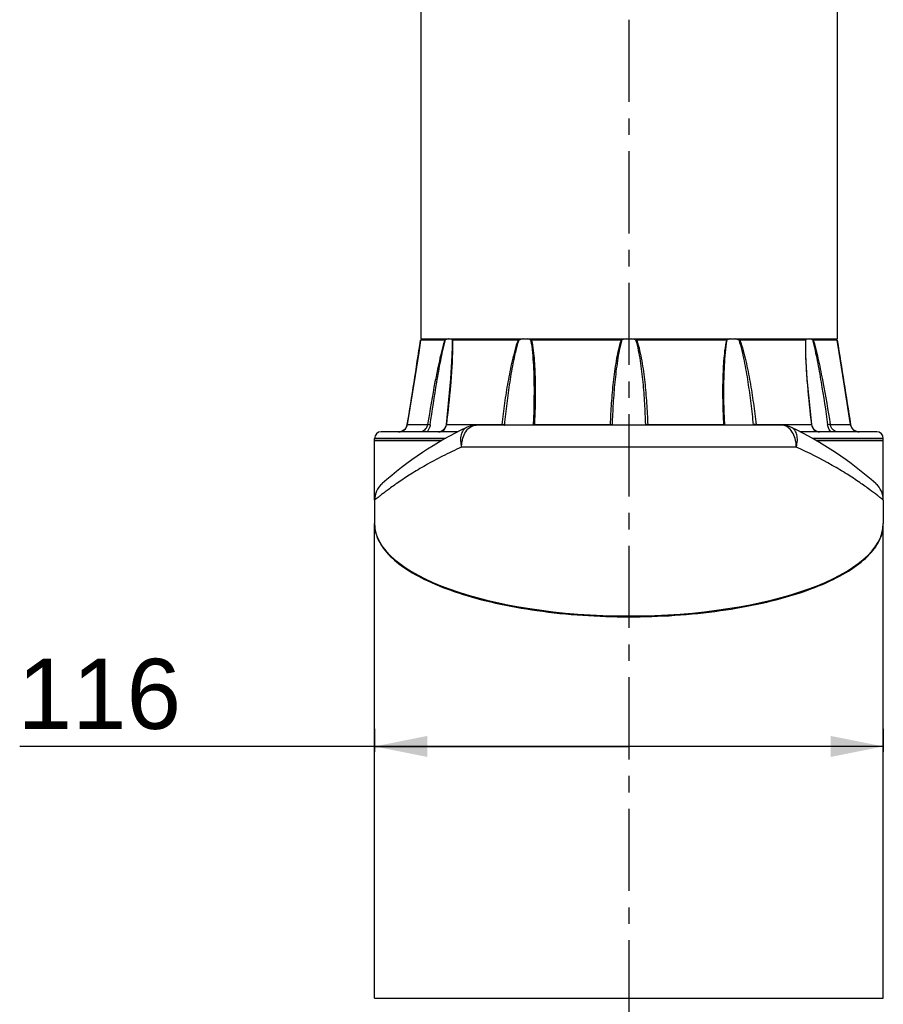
# Model space of a CAD drawing. Header units: millimetres. Extents: x 12 to 2508, y 25 to 1770.
# Tile 22 of 53: x 1803 to 2000, y 477 to 702. Entities that reach past the tile are written whole.
import ezdxf

# ---------------------------------------------------------------- set-up
doc = ezdxf.new("R2010")
doc.units = ezdxf.units.MM
doc.linetypes.add('CENTER', pattern=[0.6, 0.375, -0.075, 0.075, -0.075])
for name, color, linetype in [('ARM1_ABL15', 7, 'Continuous'), ('ARM1_PIPE_PBL16', 7, 'Continuous'), ('COVER_M_PBL54', 7, 'Continuous'), ('FLANGE_ARM1_PBL53', 7, 'Continuous'), ('HOLDER_M_PBL12', 7, 'Continuous'), ('HOLDER_M_PBL51', 7, 'Continuous'), ('MODULE_M_ABL11', 7, 'Continuous'), ('MODULE_M_ABL50', 7, 'Continuous'), ('오른쪽_7_VBL10', 7, 'Continuous')]:
    doc.layers.add(name, color=color, linetype=linetype)
doc.styles.get("Standard").update_dxf_attribs({"font": 'arial.ttf'})
doc.dimstyles.new('DIMSTYLE_7', dxfattribs={"dimtxt": 10, "dimasz": 6, "dimexe": 1, "dimexo": 0.5, "dimtad": 1, "dimdsep": 46, "dimtxsty": 'Standard', "dimblk": '_FILLED', "dimblk1": '_FILLED', "dimblk2": '_FILLED', "dimcen": 0.09, "dimclrt": 134, "dimazin": 2, "dimtp": 0.2, "dimtm": 0.2, "dimtfac": 1, "dimtofl": 0, "dimtmove": 0, "dimatfit": 1, "dimldrblk": '_FILLED', "dimfxl": 1, "dimtolj": 1, "dimarcsym": 0})

# ---------------------------------------------------------------- blocks, each defined once
blk = doc.blocks.new('_FILLED')
at = {"color": 0, "linetype": 'ByBlock'}
blk.add_solid([(0, 0), (-1, 0.2), (-1, -0.2)], dxfattribs=at)
blk = doc.blocks.new('*D20')
at = {"color": 134, "transparency": 16777216}
for p, q in [((2650.46, 825.82), (2650.46, 820.6)), ((2766.46, 825.82), (2766.46, 820.6)), ((2708.46, 821.82), (2569.52, 821.82)), ((2650.46, 821.82), (2708.46, 821.82)), ((2766.46, 821.82), (2708.46, 821.82))]:
    blk.add_line(p, q, dxfattribs=at)
at = {"color": 134, "transparency": 16777216, "xscale": 12, "yscale": 12, "zscale": 12, "rotation": 180}
blk.add_blockref('_FILLED', (2650.46, 821.82), dxfattribs=at)
at = {"color": 134, "transparency": 16777216, "xscale": 12, "yscale": 12, "zscale": 12}
blk.add_blockref('_FILLED', (2766.46, 821.82), dxfattribs=at)
at = {"color": 134, "transparency": 16777216, "insert": (2606.32, 841.82), "char_height": 16, "width": 36.8, "attachment_point": 3, "line_spacing_factor": 0.9}
blk.add_mtext('116', dxfattribs=at)
blk = doc.blocks.new('ARM1_PIPE_PBL16', base_point=(2664.306, 299.217))
at = {"layer": 'ARM1_PIPE_PBL16', "color": 7}
for p, q in [((2660.956, 1050.396), (2660.956, 914.796)), ((2755.956, 1050.396), (2755.956, 914.796)), ((2660.956, 914.796), (2755.956, 914.796))]:
    blk.add_line(p, q, dxfattribs=at)
blk = doc.blocks.new('FLANGE_ARM1_PBL53', base_point=(2708.46, 902.72))
at = {"layer": 'FLANGE_ARM1_PBL53', "color": 7}
for p, q in [((2666.42, 914.5), (2660.94, 914.5)), ((2660.94, 914.5), (2660.94, 914.5)), ((2660.99, 914.55), (2661.11, 914.66)), ((2661.11, 914.66), (2661.26, 914.8)), ((2683.16, 914.5), (2668.2, 914.5)), ((2706.68, 914.5), (2686.24, 914.5)), ((2730.67, 914.5), (2710.24, 914.5)), ((2748.72, 914.5), (2733.75, 914.5)), ((2755.97, 914.5), (2750.5, 914.5)), ((2755.65, 914.8), (2755.8, 914.66)), ((2755.8, 914.66), (2755.92, 914.55)), ((2755.97, 914.5), (2755.97, 914.5)), ((2668.14, 913.04), (2668.14, 913.04)), ((2748.77, 913.04), (2748.77, 913.05)), ((2686.81, 902.82), (2686.81, 902.82)), ((2730.11, 902.82), (2730.11, 902.82)), ((2657.83, 894.94), (2657.56, 894.43)), ((2657.91, 895.27), (2657.83, 894.94)), ((2686.61, 895.21), (2686.6, 895.1)), ((2730.31, 895.1), (2730.3, 895.21)), ((2759.34, 894.44), (2759.08, 894.95)), ((2759.35, 894.43), (2759.34, 894.44)), ((2650.46, 891.6), (2650.46, 892.1)), ((2669.41, 893.6), (2651.96, 893.6)), ((2655.92, 893.6), (2655.94, 893.6)), ((2764.96, 893.6), (2747.5, 893.6)), ((2766.46, 891.6), (2766.46, 892.1)), ((2650.46, 891.6), (2665.77, 891.6)), ((2751.14, 891.6), (2766.46, 891.6))]:
    blk.add_line(p, q, dxfattribs=at)
at = {"layer": 'FLANGE_ARM1_PBL53', "color": 2}
for p, q in [((2668.11, 914.55), (2668.14, 913.04)), ((2748.77, 913.05), (2748.8, 914.55)), ((2657.91, 895.27), (2662.54, 895.27)), ((2657.91, 895.27), (2657.91, 895.27)), ((2666.83, 895.27), (2679.47, 895.27)), ((2686.9, 895.27), (2704.17, 895.27)), ((2712.74, 895.27), (2730.01, 895.27)), ((2737.44, 895.27), (2750.08, 895.27)), ((2754.37, 895.27), (2759, 895.27)), ((2759, 895.27), (2759, 895.27)), ((2666.69, 892.1), (2650.46, 892.1)), ((2766.46, 892.1), (2750.22, 892.1))]:
    blk.add_line(p, q, dxfattribs=at)
at = {"layer": 'FLANGE_ARM1_PBL53', "color": 7}
for points in [[(2660.94, 914.5), (2660.52, 911.73), (2659.7, 906.45), (2657.91, 895.27)], [(2759, 895.27), (2757.22, 906.41), (2756.4, 911.7), (2755.97, 914.5)], [(2668.14, 913.04), (2668.1, 910.99), (2667.79, 905.68), (2666.74, 895.25)], [(2750.17, 895.25), (2749.12, 905.67), (2748.81, 910.98), (2748.77, 913.04)], [(2686.81, 902.82), (2686.8, 901.26), (2686.73, 898.19), (2686.61, 895.21)], [(2730.3, 895.21), (2730.18, 898.17), (2730.11, 901.25), (2730.11, 902.82)], [(2657.91, 895.27), (2657.84, 894.96), (2657.57, 894.44), (2657.18, 894.03), (2656.72, 893.76), (2656.22, 893.62), (2655.94, 893.6)], [(2666.74, 895.25), (2666.68, 894.96), (2666.49, 894.44), (2666.18, 894.03), (2665.77, 893.75), (2665.29, 893.62), (2664.99, 893.6)], [(2751.92, 893.6), (2751.64, 893.61), (2751.16, 893.74), (2750.74, 894.01), (2750.43, 894.42), (2750.23, 894.94), (2750.17, 895.25)], [(2760.98, 893.6), (2760.71, 893.62), (2760.21, 893.75), (2759.75, 894.01), (2759.35, 894.42), (2759.08, 894.94), (2759, 895.27)]]:
    blk.add_lwpolyline(points, dxfattribs=at)
at = {"layer": 'FLANGE_ARM1_PBL53', "color": 2}
for centre, radius, start, end in [((764.08, 1203.19), 1918.7, 350.76492, 351.34623), ((4652.83, 1203.19), 1918.7, 188.65377, 189.23508), ((2620.31, 913.06), 47.91, 359.9821, 0.1009), ((2796.63, 913.06), 47.94, 179.9011, 180.0178), ((2664.2, 895.58), 2.65, 352.2972, 353.1995), ((2676.69, 895.6), 2.8, 350.0366, 353.2763), ((2679.31, 891.25), 4.02, 82.9221, 85.4052), ((2676.09, 895.59), 4.05, 352.9471, 354.2971), ((2680.68, 895.54), 6.22, 355.8308, 357.4829), ((2695.75, 895.63), 8.43, 356.3381, 357.5581), ((2691.78, 895.61), 12.93, 357.7329, 358.1536), ((2732.28, 895.94), 20.08, 182.1502, 182.4194), ((2721.17, 895.63), 8.43, 182.4418, 183.6606), ((2736.23, 895.54), 6.22, 182.517, 184.1693), ((2742.84, 895.89), 6.09, 186.6354, 187.5293), ((2737.6, 891.25), 4.02, 94.599, 97.082), ((2740.22, 895.6), 2.8, 186.7236, 189.9633), ((2752.72, 895.58), 2.65, 186.8005, 187.7047), ((2665.13, 895.34), 1.72, 290.2834, 293.4277)]:
    blk.add_arc(centre, radius, start, end, dxfattribs=at)
at = {"layer": 'FLANGE_ARM1_PBL53', "color": 7}
for centre, radius, start, end in [((2708.45, 910.67), 4.17, 98.1625, 111.3002), ((2708.46, 910.67), 4.17, 68.6997, 81.8375), ((2651.96, 892.1), 1.5, 90, 180), ((2764.96, 892.1), 1.5, 0, 90)]:
    blk.add_arc(centre, radius, start, end, dxfattribs=at)
for points, knots in [([(2660.99, 914.55), (2660.98, 914.54), (2660.97, 914.52), (2660.94, 914.51), (2660.94, 914.5)], [0, 0, 0, 0, 0.698139, 1, 1, 1, 1]), ([(2666.42, 914.5), (2666.43, 914.5), (2666.49, 914.51), (2666.55, 914.53), (2666.59, 914.55)], [0, 0, 0, 0, 0.196351, 1, 1, 1, 1]), ([(2667.28, 914.8), (2667.23, 914.78), (2666.99, 914.72), (2666.77, 914.63), (2666.59, 914.55)], [0, 0, 0, 0, 0.225245, 1, 1, 1, 1]), ([(2668.11, 914.55), (2668.09, 914.63), (2668.01, 914.73), (2667.91, 914.79), (2667.88, 914.8)], [0, 0, 0, 0, 0.733827, 1, 1, 1, 1]), ([(2668.11, 914.55), (2668.12, 914.53), (2668.15, 914.5), (2668.18, 914.5), (2668.2, 914.5)], [0, 0, 0, 0, 0.686157, 1, 1, 1, 1]), ([(2684.34, 914.8), (2684.26, 914.78), (2683.95, 914.73), (2683.64, 914.64), (2683.41, 914.55)], [0, 0, 0, 0, 0.243825, 1, 1, 1, 1]), ([(2686.04, 914.55), (2685.99, 914.58), (2685.78, 914.69), (2685.55, 914.76), (2685.37, 914.8)], [0, 0, 0, 0, 0.234267, 1, 1, 1, 1]), ([(2686.04, 914.55), (2686.08, 914.53), (2686.15, 914.5), (2686.22, 914.5), (2686.24, 914.5)], [0, 0, 0, 0, 0.718688, 1, 1, 1, 1]), ([(2730.67, 914.5), (2730.69, 914.5), (2730.76, 914.5), (2730.83, 914.53), (2730.87, 914.55)], [0, 0, 0, 0, 0.281312, 1, 1, 1, 1]), ([(2731.54, 914.8), (2731.48, 914.79), (2731.24, 914.73), (2731.02, 914.64), (2730.87, 914.55)], [0, 0, 0, 0, 0.267606, 1, 1, 1, 1]), ([(2733.5, 914.55), (2733.27, 914.64), (2732.96, 914.73), (2732.65, 914.78), (2732.57, 914.8)], [0, 0, 0, 0, 0.756175, 1, 1, 1, 1]), ([(2748.72, 914.5), (2748.73, 914.5), (2748.76, 914.5), (2748.79, 914.53), (2748.8, 914.55)], [0, 0, 0, 0, 0.313847, 1, 1, 1, 1]), ([(2749.03, 914.8), (2749, 914.79), (2748.9, 914.73), (2748.83, 914.63), (2748.8, 914.55)], [0, 0, 0, 0, 0.266172, 1, 1, 1, 1]), ([(2750.32, 914.55), (2750.26, 914.58), (2750.03, 914.68), (2749.8, 914.76), (2749.63, 914.8)], [0, 0, 0, 0, 0.273436, 1, 1, 1, 1]), ([(2750.32, 914.55), (2750.33, 914.55), (2750.39, 914.52), (2750.45, 914.5), (2750.5, 914.5)], [0, 0, 0, 0, 0.296314, 1, 1, 1, 1]), ([(2755.97, 914.5), (2755.97, 914.51), (2755.94, 914.52), (2755.93, 914.54), (2755.92, 914.55)], [0, 0, 0, 0, 0.301884, 1, 1, 1, 1])]:
    blk.add_open_spline(points, degree=3, knots=knots, dxfattribs=at)
at = {"layer": 'FLANGE_ARM1_PBL53', "color": 2}
for points, knots in [([(2666.42, 914.5), (2665.94, 912.95), (2665.19, 909.77), (2663.88, 903.36), (2663.06, 898.51), (2662.54, 895.27)], [0, 0, 0, 0, 0.248429, 0.498839, 1, 1, 1, 1]), ([(2663.14, 895.19), (2663.6, 898.44), (2664.33, 903.32), (2665.5, 909.77), (2666.16, 912.98), (2666.59, 914.55)], [0, 0, 0, 0, 0.500911, 0.751215, 1, 1, 1, 1]), ([(2683.16, 914.5), (2682.87, 913.73), (2682.39, 912.16), (2681.6, 908.98), (2680.82, 904.97), (2680.06, 900.13), (2679.65, 896.89), (2679.47, 895.27)], [0, 0, 0, 0, 0.125372, 0.25071, 0.500991, 0.750755, 1, 1, 1, 1]), ([(2680.12, 895.19), (2680.28, 896.82), (2680.65, 900.07), (2681.31, 904.94), (2682.01, 908.98), (2682.71, 912.19), (2683.15, 913.78), (2683.41, 914.55)], [0, 0, 0, 0, 0.249384, 0.499181, 0.749364, 0.874694, 1, 1, 1, 1]), ([(2686.04, 914.55), (2686.23, 913.6), (2686.48, 911.66), (2686.75, 907.74), (2686.81, 904.79), (2686.81, 902.82)], [0, 0, 0, 0, 0.248007, 0.497941, 1, 1, 1, 1]), ([(2686.24, 914.5), (2686.41, 913.73), (2686.65, 912.15), (2686.95, 908.97), (2687.11, 904.95), (2687.09, 900.12), (2686.98, 896.89), (2686.9, 895.27)], [0, 0, 0, 0, 0.123156, 0.247389, 0.497298, 0.748301, 1, 1, 1, 1]), ([(2706.68, 914.5), (2706.41, 913.73), (2705.99, 912.16), (2705.36, 908.98), (2704.82, 904.96), (2704.4, 900.12), (2704.23, 896.89), (2704.17, 895.27)], [0, 0, 0, 0, 0.125137, 0.250229, 0.500265, 0.750189, 1, 1, 1, 1]), ([(2704.7, 895.19), (2704.75, 896.82), (2704.9, 900.07), (2705.28, 904.93), (2705.76, 908.98), (2706.31, 912.19), (2706.69, 913.78), (2706.94, 914.55)], [0, 0, 0, 0, 0.249839, 0.499769, 0.749759, 0.874889, 1, 1, 1, 1]), ([(2709.97, 914.55), (2710.22, 913.78), (2710.6, 912.19), (2711.15, 908.98), (2711.64, 904.93), (2712.01, 900.07), (2712.16, 896.82), (2712.21, 895.19)], [0, 0, 0, 0, 0.125111, 0.250241, 0.500231, 0.750161, 1, 1, 1, 1]), ([(2710.24, 914.5), (2710.5, 913.73), (2710.92, 912.16), (2711.55, 908.98), (2712.09, 904.96), (2712.51, 900.12), (2712.68, 896.89), (2712.74, 895.27)], [0, 0, 0, 0, 0.125137, 0.250229, 0.500265, 0.750189, 1, 1, 1, 1]), ([(2730.67, 914.5), (2730.5, 913.73), (2730.26, 912.15), (2729.96, 908.97), (2729.8, 904.95), (2729.82, 900.12), (2729.93, 896.89), (2730.01, 895.27)], [0, 0, 0, 0, 0.123156, 0.247389, 0.497298, 0.748301, 1, 1, 1, 1]), ([(2730.11, 902.82), (2730.11, 904.79), (2730.16, 907.74), (2730.43, 911.66), (2730.68, 913.6), (2730.87, 914.55)], [0, 0, 0, 0, 0.502059, 0.751993, 1, 1, 1, 1]), ([(2733.5, 914.55), (2733.76, 913.78), (2734.2, 912.19), (2734.9, 908.98), (2735.6, 904.94), (2736.27, 900.07), (2736.63, 896.82), (2736.79, 895.19)], [0, 0, 0, 0, 0.125306, 0.250636, 0.500819, 0.750616, 1, 1, 1, 1]), ([(2733.75, 914.5), (2734.04, 913.73), (2734.53, 912.16), (2735.31, 908.98), (2736.1, 904.97), (2736.85, 900.13), (2737.26, 896.89), (2737.44, 895.27)], [0, 0, 0, 0, 0.125372, 0.25071, 0.500991, 0.750755, 1, 1, 1, 1]), ([(2750.32, 914.55), (2750.75, 912.98), (2751.42, 909.77), (2752.58, 903.32), (2753.32, 898.44), (2753.77, 895.19)], [0, 0, 0, 0, 0.248785, 0.499089, 1, 1, 1, 1]), ([(2750.5, 914.5), (2750.97, 912.95), (2751.72, 909.77), (2753.03, 903.36), (2753.85, 898.51), (2754.37, 895.27)], [0, 0, 0, 0, 0.248429, 0.498839, 1, 1, 1, 1]), ([(2668.22, 913.04), (2668.22, 911.58), (2668.1, 908.63), (2667.67, 902.7), (2667.19, 898.24), (2666.83, 895.27)], [0, 0, 0, 0, 0.246493, 0.496325, 1, 1, 1, 1]), ([(2748.69, 913.04), (2748.69, 911.58), (2748.81, 908.63), (2749.24, 902.7), (2749.72, 898.24), (2750.08, 895.27)], [0, 0, 0, 0, 0.246493, 0.496325, 1, 1, 1, 1]), ([(2655.94, 893.6), (2656.39, 893.6), (2657.34, 893.92), (2657.84, 894.81), (2657.91, 895.27)], [0, 0, 0, 0, 0.49337, 1, 1, 1, 1]), ([(2662.54, 895.27), (2662.5, 895.04), (2662.31, 894.48), (2661.75, 893.84), (2661.17, 893.6), (2660.92, 893.6)], [0, 0, 0, 0, 0.288276, 0.693694, 1, 1, 1, 1]), ([(2663.14, 895.19), (2663.12, 895.03), (2662.98, 894.44), (2662.66, 893.89), (2662.33, 893.58)], [0, 0, 0, 0, 0.256927, 1, 1, 1, 1]), ([(2662.54, 895.27), (2662.58, 895.27), (2662.78, 895.25), (2662.97, 895.22), (2663.14, 895.19)], [0, 0, 0, 0, 0.171226, 1, 1, 1, 1]), ([(2665.81, 893.75), (2666.09, 893.87), (2666.59, 894.3), (2666.78, 894.92), (2666.82, 895.23)], [0, 0, 0, 0, 0.490112, 1, 1, 1, 1]), ([(2666.83, 895.27), (2666.81, 895.27), (2666.78, 895.27), (2666.74, 895.26), (2666.74, 895.25)], [0, 0, 0, 0, 0.706368, 1, 1, 1, 1]), ([(2679.81, 895.24), (2679.83, 895.24), (2679.94, 895.23), (2680.05, 895.21), (2680.12, 895.19)], [0, 0, 0, 0, 0.278883, 1, 1, 1, 1]), ([(2686.9, 895.27), (2686.83, 895.27), (2686.75, 895.26), (2686.61, 895.24), (2686.61, 895.21)], [0, 0, 0, 0, 0.704858, 1, 1, 1, 1]), ([(2704.17, 895.27), (2704.28, 895.27), (2704.45, 895.25), (2704.65, 895.23), (2704.7, 895.19)], [0, 0, 0, 0, 0.630132, 1, 1, 1, 1]), ([(2712.74, 895.27), (2712.63, 895.27), (2712.46, 895.25), (2712.27, 895.23), (2712.21, 895.19)], [0, 0, 0, 0, 0.630143, 1, 1, 1, 1]), ([(2730.01, 895.27), (2730.08, 895.27), (2730.16, 895.26), (2730.3, 895.24), (2730.3, 895.21)], [0, 0, 0, 0, 0.704835, 1, 1, 1, 1]), ([(2737.11, 895.24), (2737.08, 895.24), (2736.97, 895.23), (2736.86, 895.21), (2736.79, 895.19)], [0, 0, 0, 0, 0.278892, 1, 1, 1, 1]), ([(2750.08, 895.27), (2750.11, 895.27), (2750.13, 895.27), (2750.17, 895.26), (2750.17, 895.25)], [0, 0, 0, 0, 0.706396, 1, 1, 1, 1]), ([(2750.09, 895.23), (2750.15, 894.79), (2750.43, 894.11), (2751.23, 893.65), (2751.69, 893.6), (2751.92, 893.6)], [0, 0, 0, 0, 0.49358, 0.740567, 1, 1, 1, 1]), ([(2754.37, 895.27), (2754.34, 895.27), (2754.14, 895.25), (2753.94, 895.22), (2753.77, 895.19)], [0, 0, 0, 0, 0.17123, 1, 1, 1, 1]), ([(2754.56, 893.59), (2754.35, 893.8), (2753.99, 894.3), (2753.82, 894.89), (2753.77, 895.19)], [0, 0, 0, 0, 0.491301, 1, 1, 1, 1]), ([(2755.99, 893.6), (2755.83, 893.6), (2755.03, 893.81), (2754.47, 894.63), (2754.37, 895.27)], [0, 0, 0, 0, 0.19553, 1, 1, 1, 1]), ([(2759, 895.27), (2759.07, 894.81), (2759.57, 893.92), (2760.52, 893.6), (2760.98, 893.6)], [0, 0, 0, 0, 0.506657, 1, 1, 1, 1])]:
    blk.add_open_spline(points, degree=3, knots=knots, dxfattribs=at)
for points in [[(2668.2, 914.5), (2668.21, 914.05), (2668.22, 913.6), (2668.22, 913.14)], [(2748.72, 914.5), (2748.7, 914.05), (2748.69, 913.59), (2748.69, 913.14)], [(2679.47, 895.27), (2679.53, 895.27), (2679.58, 895.27), (2679.63, 895.26)], [(2737.44, 895.27), (2737.39, 895.27), (2737.33, 895.27), (2737.28, 895.26)], [(2664.99, 893.6), (2665.13, 893.6), (2665.27, 893.61), (2665.4, 893.63)], [(2665.4, 893.63), (2665.51, 893.65), (2665.62, 893.68), (2665.73, 893.72)]]:
    blk.add_open_spline(points, degree=3, dxfattribs=at)
at = {"layer": 'FLANGE_ARM1_PBL53', "color": 7}
for points in [[(2683.16, 914.5), (2683.24, 914.5), (2683.33, 914.52), (2683.41, 914.55)], [(2706.68, 914.5), (2706.77, 914.5), (2706.86, 914.52), (2706.94, 914.55)], [(2709.97, 914.55), (2710.06, 914.52), (2710.15, 914.5), (2710.24, 914.5)], [(2733.5, 914.55), (2733.58, 914.52), (2733.67, 914.5), (2733.75, 914.5)]]:
    blk.add_open_spline(points, degree=3, dxfattribs=at)
blk = doc.blocks.new('ARM1_ABL15', base_point=(2664.31, 311.32))
at = {"layer": 'ARM1_PIPE_PBL16'}
blk.add_blockref('ARM1_PIPE_PBL16', (2664.31, 299.22), dxfattribs=at)
at = {"layer": 'FLANGE_ARM1_PBL53'}
blk.add_blockref('FLANGE_ARM1_PBL53', (2708.46, 902.72), dxfattribs=at)
blk = doc.blocks.new('HOLDER_M_PBL51', base_point=(2708.46, 818.48))
at = {"layer": 'HOLDER_M_PBL51', "color": 7}
for p, q in [((2650.46, 764.4), (2650.46, 872.5)), ((2766.46, 822.6), (2766.46, 872.5)), ((2650.46, 822.6), (2650.46, 822.6)), ((2766.46, 764.4), (2766.46, 822.6)), ((2650.46, 764.4), (2766.46, 764.4))]:
    blk.add_line(p, q, dxfattribs=at)
for centre, radius, start, end in [((2658.12, 872.5), 7.66, 179.4685, 180), ((2758.79, 872.5), 7.66, 0, 0.5444), ((2659.02, 872.67), 8.58, 193.0659, 199.9042), ((2757.67, 872.74), 8.81, 339.9743, 342.9706)]:
    blk.add_arc(centre, radius, start, end, dxfattribs=at)
blk.add_open_spline([(2650.46, 872.5), (2650.46, 871.9), (2650.53, 871.31), (2650.66, 870.73)], degree=3, dxfattribs=at)
for points, knots in [([(2766.1, 870.16), (2766.16, 870.35), (2766.36, 871.12), (2766.46, 871.91), (2766.46, 872.5)], [0, 0, 0, 0, 0.254783, 1, 1, 1, 1]), ([(2650.95, 869.75), (2651.43, 868.43), (2653.19, 865.74), (2657.26, 862.36), (2662.87, 859.28), (2669.93, 856.58), (2678.28, 854.34), (2691.2, 852.05), (2708.42, 850.95), (2725.65, 852.04), (2738.58, 854.33), (2746.94, 856.56), (2754.01, 859.26), (2759.62, 862.34), (2763.7, 865.72), (2765.47, 868.4), (2765.95, 869.72)], [0, 0, 0, 0, 0.033555, 0.074914, 0.125683, 0.186097, 0.255466, 0.332363, 0.499839, 0.667345, 0.744277, 0.813694, 0.874162, 0.924991, 0.966405, 1, 1, 1, 1])]:
    blk.add_open_spline(points, degree=3, knots=knots, dxfattribs=at)
blk = doc.blocks.new('COVER_M_PBL54', base_point=(2708.46, 883.87))
at = {"layer": 'COVER_M_PBL54', "color": 7}
for p, q in [((2743.33, 895.1), (2673.58, 895.1)), ((2650.46, 878.02), (2650.46, 872.65)), ((2766.46, 878.02), (2766.46, 872.65))]:
    blk.add_line(p, q, dxfattribs=at)
at = {"layer": 'COVER_M_PBL54', "color": 2}
blk.add_line((2746.62, 890.1), (2670.29, 890.1), dxfattribs=at)
at = {"layer": 'COVER_M_PBL54', "color": 7}
for centre, radius, start, end in [((2708.46, 818.1), 85, 115.8419, 131.4908), ((2673.58, 890.1), 5, 90, 115.8421), ((2743.33, 890.1), 5, 64.158, 90), ((2708.46, 818.1), 85, 48.5092, 64.1581), ((2655.46, 878.02), 5, 131.4912, 180), ((2761.46, 878.02), 5, 0, 48.5089)]:
    blk.add_arc(centre, radius, start, end, dxfattribs=at)
blk.add_ellipse((2708.46, 872.65), major_axis=(58, 0), ratio=0.362931, start_param=3.141593, end_param=6.283185, dxfattribs=at)
at = {"layer": 'COVER_M_PBL54', "color": 2}
for points, knots in [([(2671.4, 894.59), (2671.1, 894.45), (2670.54, 893.95), (2670.09, 892.85), (2670, 891.51), (2670.16, 890.58), (2670.29, 890.1)], [0, 0, 0, 0, 0.201918, 0.431382, 0.699194, 1, 1, 1, 1]), ([(2670.29, 890.1), (2670.29, 890.5), (2670.41, 891.98), (2671, 893.48), (2671.75, 894.25)], [0, 0, 0, 0, 0.273084, 1, 1, 1, 1]), ([(2671.75, 894.25), (2672, 894.5), (2672.56, 894.93), (2673.26, 895.1), (2673.58, 895.1)], [0, 0, 0, 0, 0.523456, 1, 1, 1, 1]), ([(2745.22, 894.19), (2744.96, 894.46), (2744.39, 894.92), (2743.67, 895.1), (2743.33, 895.1)], [0, 0, 0, 0, 0.524976, 1, 1, 1, 1]), ([(2746.62, 890.1), (2746.62, 890.49), (2746.5, 891.94), (2745.94, 893.41), (2745.22, 894.19)], [0, 0, 0, 0, 0.272258, 1, 1, 1, 1]), ([(2746.62, 890.1), (2746.75, 890.58), (2746.91, 891.52), (2746.82, 892.85), (2746.37, 893.95), (2745.81, 894.45), (2745.51, 894.6)], [0, 0, 0, 0, 0.300791, 0.568612, 0.798075, 1, 1, 1, 1]), ([(2670.29, 890.1), (2668.83, 889.45), (2666.05, 888.13), (2662.19, 886.05), (2658.83, 884.03), (2655.99, 882.16), (2653.98, 880.73), (2652.66, 879.75), (2651.9, 879.16), (2651.3, 878.7), (2650.87, 878.34), (2650.6, 878.15), (2650.49, 878.04), (2650.46, 878.02)], [0, 0, 0, 0, 0.206411, 0.39542, 0.564774, 0.711724, 0.832765, 0.882307, 0.923805, 0.956731, 0.980637, 0.995132, 1, 1, 1, 1]), ([(2766.46, 878.02), (2766.43, 878.05), (2766.31, 878.14), (2766.05, 878.35), (2765.61, 878.69), (2764.71, 879.4), (2763.19, 880.55), (2760.92, 882.16), (2758.08, 884.03), (2753.35, 886.88), (2749.42, 888.85), (2746.62, 890.1)], [0, 0, 0, 0, 0.004862, 0.019362, 0.043262, 0.076191, 0.167219, 0.28827, 0.435246, 0.604644, 1, 1, 1, 1])]:
    blk.add_open_spline(points, degree=3, knots=knots, dxfattribs=at)
blk = doc.blocks.new('MODULE_M_ABL50', base_point=(2708.46, 818.48))
at = {"layer": 'COVER_M_PBL54'}
blk.add_blockref('COVER_M_PBL54', (2708.46, 883.87), dxfattribs=at)
at = {"layer": 'HOLDER_M_PBL51'}
blk.add_blockref('HOLDER_M_PBL51', (2708.46, 818.48), dxfattribs=at)
blk = doc.blocks.new('HOLDER_M_PBL12', base_point=(2667.986, 856.097))
at = {"layer": 'HOLDER_M_PBL12', "color": 7}
for p, q in [((2665.772, 891.596), (2650.456, 891.596)), ((2650.456, 878.021), (2650.456, 891.596)), ((2766.456, 891.596), (2751.141, 891.596)), ((2766.456, 878.021), (2766.456, 891.596)), ((2650.456, 872.496), (2650.456, 872.646)), ((2766.456, 872.496), (2766.456, 872.646))]:
    blk.add_line(p, q, dxfattribs=at)
at = {"layer": 'HOLDER_M_PBL12', "color": 134}
dim = blk.add_linear_dim(base=(2766.456, 821.821), p1=(2650.456, 826.321), p2=(2766.456, 826.321), dimstyle='DIMSTYLE_7', override={"dimpost": '<>'}, dxfattribs=at)
dim.commit()
dim.dimension.update_dxf_attribs({"geometry": '*D20', "text_midpoint": (2588.363, 821.821), "dimtype": 128})
blk = doc.blocks.new('MODULE_M_ABL11', base_point=(2667.99, 856.1))
at = {"layer": 'HOLDER_M_PBL12'}
blk.add_blockref('HOLDER_M_PBL12', (2667.99, 856.1), dxfattribs=at)
blk = doc.blocks.new('오른쪽_7_VBL10', base_point=(2664.31, 597.82))
at = {"layer": 'ARM1_ABL15'}
blk.add_blockref('ARM1_ABL15', (2664.31, 311.32), dxfattribs=at)
at = {"layer": 'MODULE_M_ABL11'}
blk.add_blockref('MODULE_M_ABL11', (2667.99, 856.1), dxfattribs=at)
at = {"layer": 'MODULE_M_ABL50'}
blk.add_blockref('MODULE_M_ABL50', (2708.46, 818.48), dxfattribs=at)

msp = doc.modelspace()

# ---------------------------------------------------------------- linework, layer by layer
at = {"color": 1, "linetype": 'CENTER', "ltscale": 50}
msp.add_line((1942, 1362.05), (1942, 392.05), dxfattribs=at)

# ---------------------------------------------------------------- block references
at = {"layer": '오른쪽_7_VBL10'}
msp.add_blockref('오른쪽_7_VBL10', (1897.85, 312.27), dxfattribs=at)

doc.saveas('drawing.dxf')
